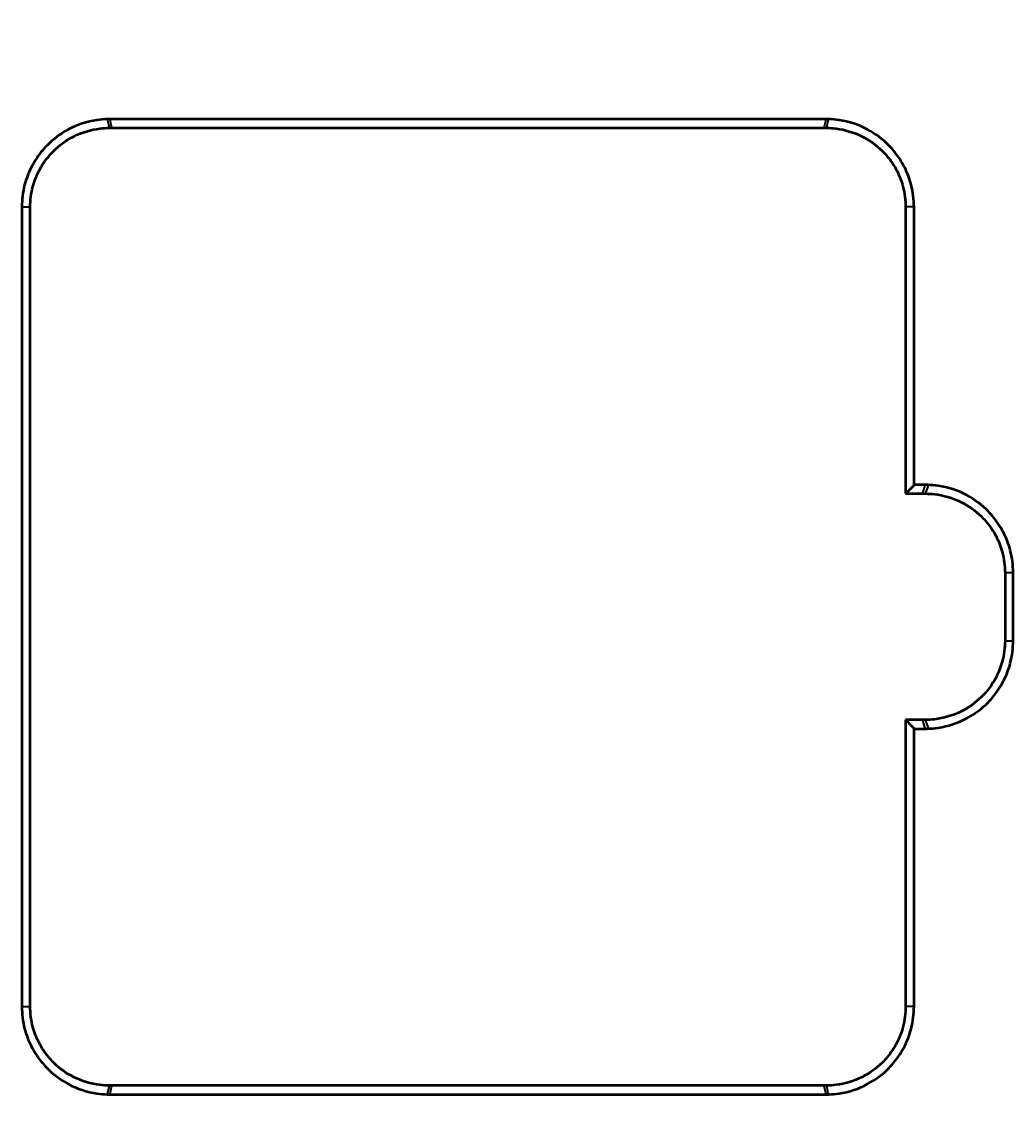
# Model space of a CAD drawing. Header units: millimetres. Extents: x -456 to 1391, y -624 to 930.
# Tile 3 of 9: x 387 to 692, y -352 to -16. Entities that reach past the tile are written whole.
import ezdxf

# ---------------------------------------------------------------- set-up
doc = ezdxf.new("R2010")
doc.units = ezdxf.units.MM
for name, color, linetype, lineweight in [('Dimension (ANSI)', 7, 'Continuous', 25), ('Visible (ANSI)', 7, 'Continuous', 50), ('Visible Narrow (ANSI)', 7, 'Continuous', 35)]:
    doc.layers.add(name, color=color, linetype=linetype, lineweight=lineweight)
doc.styles.add('Note Text (ANSI)', font='tahoma.ttf')
doc.dimstyles.new('Default - mm (ANSI)', dxfattribs={"dimtxt": 2.4, "dimasz": 2.5, "dimexe": 3.175, "dimexo": 1.6002, "dimgap": 0.8, "dimtad": 0, "dimtoh": 1, "dimdec": 0, "dimrnd": 1e-08, "dimzin": 4, "dimdsep": 46, "dimtxsty": 'Note Text (ANSI)', "dimcen": 0.09, "dimdle": 10, "dimclrd": 256, "dimclre": 256, "dimclrt": 5, "dimadec": 1, "dimazin": 1, "dimtfac": 1.27, "dimtofl": 0, "dimtmove": 0, "dimatfit": 3, "dimfxl": 1, "dimtolj": 1, "dimtzin": 4, "dimlwd": -1, "dimlwe": -1, "dimarcsym": 0})

# ---------------------------------------------------------------- blocks, each defined once
blk = doc.blocks.new('*D6')
at = {"layer": 'Defpoints', "color": 0, "transparency": 16777216}
for p in [(589.44, 266.63), (459.15, -623.89)]:
    blk.add_point(p, dxfattribs=at)
at = {"layer": 'Dimension (ANSI)', "transparency": 16777216}
for p, q in [((582.11, 216.55), (589.07, 264.16)), ((585.28, 216.55), (582.11, 216.55))]:
    blk.add_line(p, q, dxfattribs=at)
blk.add_solid([(588.66, 264.22), (589.49, 264.1), (589.44, 266.63)], dxfattribs=at)
at = {"layer": 'Dimension (ANSI)', "color": 5, "transparency": 16777216, "insert": (586.08, 217.85), "char_height": 2.4, "attachment_point": 1, "style": 'Note Text (ANSI)'}
blk.add_mtext('\\A1;∅900', dxfattribs=at)

msp = doc.modelspace()

# ---------------------------------------------------------------- linework, layer by layer
at = {"layer": 'Visible (ANSI)'}
for p, q in [((634.54, -45.48), (414.04, -45.48)), ((414.04, -48.18), (414.7, -48.18)), ((414.7, -48.18), (633.89, -48.18)), ((633.89, -48.18), (634.54, -48.18)), ((387.04, -72.48), (387.04, -318.48)), ((389.62, -318.48), (389.62, -72.48)), ((658.97, -72.48), (658.97, -160.68)), ((661.54, -158.11), (661.54, -72.48)), ((658.97, -160.68), (664.2, -160.68)), ((665.04, -157.98), (661.54, -157.98)), ((664.2, -160.68), (665.04, -160.68)), ((689.54, -184.98), (689.54, -205.98)), ((692.04, -205.98), (692.04, -184.98)), ((664.2, -230.28), (658.97, -230.28)), ((658.97, -230.28), (658.97, -318.48)), ((665.04, -230.28), (664.2, -230.28)), ((661.54, -318.48), (661.54, -232.85)), ((661.54, -232.98), (665.04, -232.98)), ((414.7, -342.78), (414.04, -342.78)), ((414.04, -345.48), (634.54, -345.48)), ((633.89, -342.78), (414.7, -342.78)), ((634.54, -342.78), (633.89, -342.78))]:
    msp.add_line(p, q, dxfattribs=at)
for points, knots in [([(413.38, -45.49), (412.29, -45.52), (411.18, -45.61), (407.06, -46.22), (404.04, -47.21), (398.81, -50.01), (396.56, -51.73), (394.69, -53.65), (394.08, -54.28), (393.49, -54.95), (392.36, -56.37), (391.83, -57.11), (390.81, -58.69), (390.34, -59.52), (389.06, -62.06), (388.39, -63.86), (387.32, -67.95), (387.04, -70.26), (387.04, -72.48)], [-12.415751, -12.415751, -12.415751, -12.415751, -12.080209, -12.080209, -11.172144, -11.172144, -10.341726, -10.341726, -10.341726, -10.067062, -10.067062, -9.792398, -9.792398, -9.511309, -9.511309, -8.955556, -8.955556, -8.267701, -8.267701, -8.267701, -8.267701]), ([(414.04, -45.48), (413.93, -45.48), (413.82, -45.48), (413.6, -45.48), (413.49, -45.49), (413.38, -45.49)], [0.555951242, 0.555951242, 0.555951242, 0.555951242, 0.556704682, 0.556704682, 0.557458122, 0.557458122, 0.557458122, 0.557458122]), ([(635.21, -45.49), (635.09, -45.49), (634.98, -45.48), (634.76, -45.48), (634.65, -45.48), (634.54, -45.48)], [0.062418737, 0.062418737, 0.062418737, 0.062418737, 0.063172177, 0.063172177, 0.063925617, 0.063925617, 0.063925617, 0.063925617]), ([(661.54, -72.48), (661.54, -70.26), (661.26, -67.95), (660.2, -63.86), (659.52, -62.06), (658.25, -59.52), (657.77, -58.69), (656.76, -57.11), (656.23, -56.37), (655.1, -54.95), (654.51, -54.28), (653.89, -53.65), (652.03, -51.73), (649.77, -50.01), (644.55, -47.21), (641.53, -46.22), (637.41, -45.61), (636.3, -45.52), (635.21, -45.49)], [-8.267652, -8.267652, -8.267652, -8.267652, -7.579797, -7.579797, -7.024044, -7.024044, -6.742955, -6.742955, -6.468291, -6.468291, -6.193627, -6.193627, -6.193627, -5.36321, -5.36321, -4.455144, -4.455144, -4.119602, -4.119602, -4.119602, -4.119602]), ([(389.62, -72.48), (389.62, -70.43), (389.89, -68.29), (390.9, -64.52), (391.55, -62.87), (392.76, -60.54), (393.21, -59.78), (394.17, -58.34), (394.67, -57.67), (395.74, -56.38), (396.29, -55.78), (396.87, -55.21), (398.62, -53.49), (400.72, -51.96), (405.55, -49.53), (408.32, -48.7), (412.06, -48.24), (413.06, -48.18), (414.04, -48.18)], [8.267701, 8.267701, 8.267701, 8.267701, 8.955556, 8.955556, 9.511309, 9.511309, 9.792398, 9.792398, 10.067062, 10.067062, 10.341726, 10.341726, 10.341726, 11.172144, 11.172144, 12.080209, 12.080209, 12.415751, 12.415751, 12.415751, 12.415751]), ([(634.54, -48.18), (635.53, -48.18), (636.53, -48.24), (640.27, -48.7), (643.03, -49.53), (647.86, -51.96), (649.97, -53.49), (651.72, -55.21), (652.3, -55.78), (652.85, -56.38), (653.91, -57.67), (654.42, -58.34), (655.38, -59.78), (655.83, -60.54), (657.04, -62.87), (657.68, -64.52), (658.7, -68.29), (658.97, -70.43), (658.97, -72.48)], [4.119602, 4.119602, 4.119602, 4.119602, 4.455144, 4.455144, 5.36321, 5.36321, 6.193627, 6.193627, 6.193627, 6.468291, 6.468291, 6.742955, 6.742955, 7.024044, 7.024044, 7.579797, 7.579797, 8.267652, 8.267652, 8.267652, 8.267652]), ([(665.89, -157.99), (665.75, -157.99), (665.61, -157.99), (665.33, -157.98), (665.18, -157.98), (665.04, -157.98)], [-0.008177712, -0.008177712, -0.008177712, -0.008177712, -0.007196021, -0.007196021, -0.006214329, -0.006214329, -0.006214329, -0.006214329]), ([(665.04, -160.68), (665.96, -160.68), (666.89, -160.73), (670.61, -161.16), (673.43, -161.98), (678.31, -164.41), (680.43, -165.93), (682.2, -167.66), (682.81, -168.25), (683.38, -168.86), (684.48, -170.19), (685.01, -170.89), (685.95, -172.32), (686.38, -173.03), (687.57, -175.3), (688.22, -176.94), (689.26, -180.72), (689.54, -182.9), (689.54, -184.98)], [4.158611, 4.158611, 4.158611, 4.158611, 4.476321, 4.476321, 5.414684, 5.414684, 6.257392, 6.257392, 6.257392, 6.544942, 6.544942, 6.832491, 6.832491, 7.1001, 7.1001, 7.655258, 7.655258, 8.356173, 8.356173, 8.356173, 8.356173]), ([(692.04, -184.98), (692.04, -182.74), (691.76, -180.4), (690.68, -176.31), (690.02, -174.55), (688.78, -172.07), (688.33, -171.29), (687.35, -169.73), (686.8, -168.96), (685.64, -167.5), (685.04, -166.82), (684.41, -166.16), (682.54, -164.24), (680.3, -162.52), (675.06, -159.71), (672, -158.71), (667.93, -158.12), (666.9, -158.03), (665.89, -157.99)], [-8.356173, -8.356173, -8.356173, -8.356173, -7.655258, -7.655258, -7.1001, -7.1001, -6.832491, -6.832491, -6.544942, -6.544942, -6.257392, -6.257392, -6.257392, -5.414684, -5.414684, -4.476321, -4.476321, -4.158611, -4.158611, -4.158611, -4.158611]), ([(689.54, -205.98), (689.54, -208.07), (689.26, -210.24), (688.22, -214.02), (687.57, -215.66), (686.38, -217.93), (685.95, -218.65), (685.01, -220.07), (684.48, -220.77), (683.38, -222.1), (682.81, -222.72), (682.2, -223.31), (680.43, -225.03), (678.31, -226.55), (673.43, -228.99), (670.61, -229.81), (666.89, -230.23), (665.96, -230.28), (665.04, -230.28)], [16.712345, 16.712345, 16.712345, 16.712345, 17.41326, 17.41326, 17.968418, 17.968418, 18.236027, 18.236027, 18.523576, 18.523576, 18.811126, 18.811126, 18.811126, 19.653834, 19.653834, 20.592197, 20.592197, 20.909907, 20.909907, 20.909907, 20.909907]), ([(665.89, -232.97), (666.9, -232.94), (667.93, -232.85), (672, -232.25), (675.06, -231.25), (680.3, -228.44), (682.54, -226.72), (684.41, -224.8), (685.04, -224.14), (685.64, -223.46), (686.8, -222), (687.35, -221.23), (688.33, -219.67), (688.78, -218.89), (690.02, -216.42), (690.68, -214.65), (691.76, -210.56), (692.04, -208.22), (692.04, -205.98)], [-20.909907, -20.909907, -20.909907, -20.909907, -20.592197, -20.592197, -19.653834, -19.653834, -18.811126, -18.811126, -18.811126, -18.523576, -18.523576, -18.236027, -18.236027, -17.968418, -17.968418, -17.41326, -17.41326, -16.712345, -16.712345, -16.712345, -16.712345]), ([(665.04, -232.98), (665.18, -232.98), (665.33, -232.98), (665.61, -232.98), (665.75, -232.97), (665.89, -232.97)], [-0.06584802, -0.06584802, -0.06584802, -0.06584802, -0.064866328, -0.064866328, -0.063884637, -0.063884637, -0.063884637, -0.063884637]), ([(387.04, -318.48), (387.04, -320.7), (387.32, -323.02), (388.39, -327.11), (389.06, -328.9), (390.34, -331.45), (390.81, -332.28), (391.83, -333.85), (392.36, -334.6), (393.49, -336.01), (394.08, -336.68), (394.69, -337.31), (396.56, -339.23), (398.81, -340.95), (404.04, -343.75), (407.06, -344.74), (411.18, -345.35), (412.29, -345.45), (413.38, -345.47)], [-16.535353, -16.535353, -16.535353, -16.535353, -15.847499, -15.847499, -15.291746, -15.291746, -15.010657, -15.010657, -14.735993, -14.735993, -14.461328, -14.461328, -14.461328, -13.630911, -13.630911, -12.722846, -12.722846, -12.387303, -12.387303, -12.387303, -12.387303]), ([(414.04, -342.78), (413.06, -342.78), (412.06, -342.72), (408.32, -342.26), (405.55, -341.43), (400.72, -339), (398.62, -337.47), (396.87, -335.75), (396.29, -335.18), (395.74, -334.58), (394.67, -333.3), (394.17, -332.62), (393.21, -331.18), (392.76, -330.43), (391.55, -328.09), (390.9, -326.45), (389.89, -322.67), (389.62, -320.53), (389.62, -318.48)], [12.387303, 12.387303, 12.387303, 12.387303, 12.722846, 12.722846, 13.630911, 13.630911, 14.461328, 14.461328, 14.461328, 14.735993, 14.735993, 15.010657, 15.010657, 15.291746, 15.291746, 15.847499, 15.847499, 16.535353, 16.535353, 16.535353, 16.535353]), ([(658.97, -318.48), (658.97, -320.53), (658.7, -322.67), (657.68, -326.45), (657.04, -328.09), (655.83, -330.43), (655.38, -331.18), (654.42, -332.62), (653.91, -333.3), (652.85, -334.58), (652.3, -335.18), (651.72, -335.75), (649.97, -337.47), (647.86, -339), (643.03, -341.43), (640.27, -342.26), (636.53, -342.72), (635.53, -342.78), (634.54, -342.78)], [16.535353, 16.535353, 16.535353, 16.535353, 17.223208, 17.223208, 17.778961, 17.778961, 18.06005, 18.06005, 18.334714, 18.334714, 18.609378, 18.609378, 18.609378, 19.439796, 19.439796, 20.347861, 20.347861, 20.683403, 20.683403, 20.683403, 20.683403]), ([(635.21, -345.47), (636.3, -345.45), (637.41, -345.35), (641.53, -344.74), (644.55, -343.75), (649.77, -340.95), (652.03, -339.23), (653.89, -337.31), (654.51, -336.68), (655.1, -336.01), (656.23, -334.6), (656.76, -333.85), (657.77, -332.28), (658.25, -331.45), (659.52, -328.9), (660.2, -327.11), (661.26, -323.02), (661.54, -320.7), (661.54, -318.48)], [-20.683403, -20.683403, -20.683403, -20.683403, -20.347861, -20.347861, -19.439796, -19.439796, -18.609378, -18.609378, -18.609378, -18.334714, -18.334714, -18.06005, -18.06005, -17.778961, -17.778961, -17.223208, -17.223208, -16.535353, -16.535353, -16.535353, -16.535353]), ([(413.38, -345.47), (413.49, -345.48), (413.6, -345.48), (413.82, -345.48), (413.93, -345.48), (414.04, -345.48)], [-0.557458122, -0.557458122, -0.557458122, -0.557458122, -0.556704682, -0.556704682, -0.555951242, -0.555951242, -0.555951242, -0.555951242]), ([(634.54, -345.48), (634.65, -345.48), (634.76, -345.48), (634.98, -345.48), (635.09, -345.48), (635.21, -345.47)], [-0.063925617, -0.063925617, -0.063925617, -0.063925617, -0.063172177, -0.063172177, -0.062418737, -0.062418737, -0.062418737, -0.062418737])]:
    msp.add_open_spline(points, degree=3, knots=knots, dxfattribs=at)
for points in [[(658.97, -160.68), (659.83, -159.82), (660.69, -158.97), (661.54, -158.11)], [(658.97, -230.28), (659.83, -231.14), (660.69, -231.99), (661.54, -232.85)]]:
    msp.add_open_spline(points, degree=3, dxfattribs=at)
at = {"layer": 'Visible Narrow (ANSI)'}
for p, q in [((414.01, -48.05), (413.42, -45.62)), ((414.08, -45.62), (414.67, -48.05)), ((633.92, -48.05), (634.51, -45.62)), ((635.17, -45.62), (634.58, -48.05)), ((387.17, -72.48), (389.49, -72.48)), ((661.41, -72.48), (659.1, -72.48)), ((664.25, -160.55), (665, -158.12)), ((665.85, -158.13), (665.09, -160.55)), ((689.66, -184.98), (691.92, -184.98)), ((689.66, -205.98), (691.92, -205.98)), ((665, -232.85), (664.25, -230.42)), ((665.09, -230.42), (665.85, -232.83)), ((387.17, -318.48), (389.49, -318.48)), ((661.41, -318.48), (659.1, -318.48)), ((413.42, -345.34), (414.01, -342.92)), ((414.67, -342.92), (414.08, -345.35)), ((634.51, -345.35), (633.92, -342.92)), ((634.58, -342.92), (635.17, -345.34))]:
    msp.add_line(p, q, dxfattribs=at)

# ---------------------------------------------------------------- dimensions: what is measured, and where the dimension line sits
at = {"layer": 'Dimension (ANSI)'}
dim = msp.add_diameter_dim_2p(p1=(459.15, -623.89), p2=(589.44, 266.63), dimstyle='Default - mm (ANSI)', override={"dimgap": 0.8, "dimtih": 1, "dimdec": 0, "dimlfac": 1, "dimtol": 0, "dimlim": 0, "dimtp": 0, "dimtm": 0, "dimtdec": 2}, dxfattribs=at)
dim.commit()
dim.dimension.update_dxf_attribs({"geometry": '*D6', "text_midpoint": (589.96, 216.55), "dimtype": 163})

doc.saveas('drawing.dxf')
